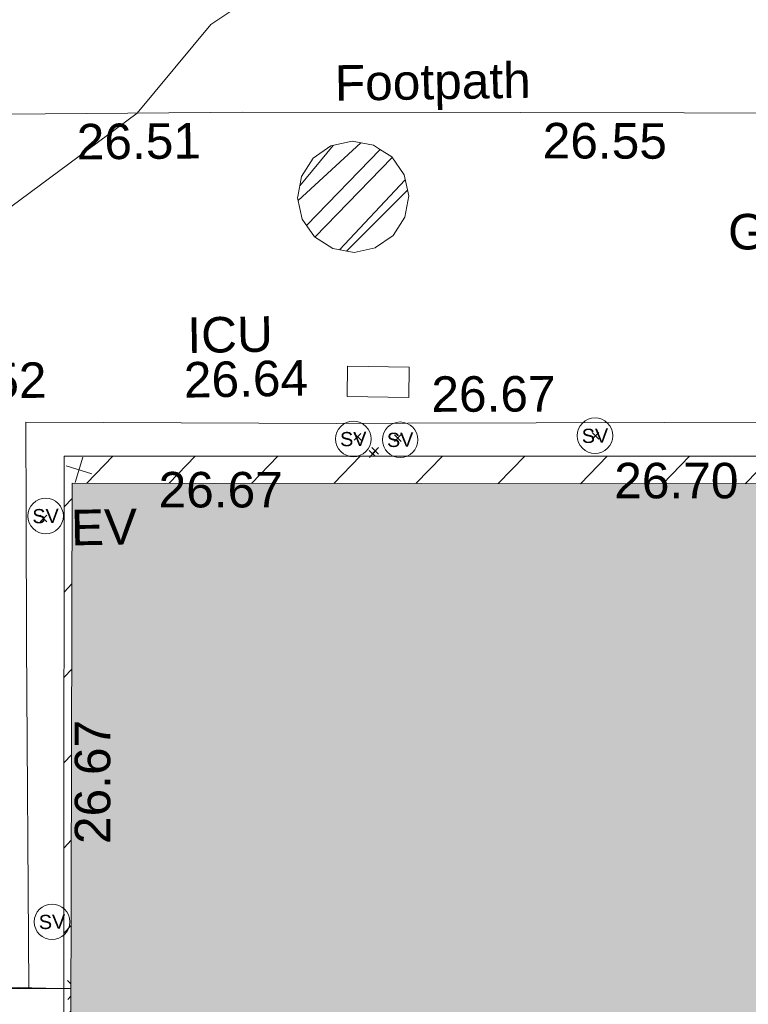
# Model space of a CAD drawing. Header units: millimetres. Extents: x -287732 to 520720, y -88450 to 287754.
# Tile 231 of 256: x 68860 to 76546, y 8956 to 19351. Entities that reach past the tile are written whole.
import ezdxf

# ---------------------------------------------------------------- set-up
doc = ezdxf.new("R2010")
doc.units = ezdxf.units.MM
doc.linetypes.add('IMPORT-HIDDEN2 _3_', pattern=[4762.5, 3175, -1587.5])
doc.linetypes.add('IMPORT-UG_ELEC_STREET LIGHTING_QLB2 _2_', pattern=[2700, 1500, -300.0000000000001, 0, -250, 150, -300.0000000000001, 0, -200])
for name, color, linetype, lineweight, true_color in [('00_TOPO_EAVE', 7, 'Continuous', 9, 0x666666), ('00_TOPO_SERV_STOP_VALVE', 7, 'Continuous', 9, 0x666666), ('00_UAV_BUILDING_HATCH', 7, 'Continuous', 9, 0x999999), ('00_UAV_BUILDING_OUTLINE', 5, 'Continuous', 9, 0x0000ff), ('00_UAV_EAVE', 7, 'Continuous', 9, 0x666666), ('00_UAV_FOOTPATH', 7, 'Continuous', 9, 0xa50000), ('00_UAV_INT_DOOR', 7, 'Continuous', 9, 0x7f4f3f), ('00_UAV_LEVEL_SPOT', 7, 'Continuous', 9, 0x666666), ('00_UAV_SERV_IC', 5, 'Continuous', 9, 0x0000ff), ('01_DTM_CONTOUR_MNR', 7, 'Continuous', 9, 0xa5a552), ('12333-PUM-2D-U-0001-C01 - Rev2_REVIT IMPORT_dwg', 7, 'Continuous', 9, 0x767676), ('PUM-CHAMBER EXTENTS', 6, 'IMPORT-HIDDEN2 _3_', 9, 0xff00ff)]:
    doc.layers.add(name, color=color, linetype=linetype, lineweight=lineweight, true_color=true_color)
for name, color, linetype, lineweight in [('00_UAV_SURFACE', 7, 'Continuous', 9), ('00_UAV_SURVEY_TEXT', 7, 'Continuous', 9), ('A_RHA_Detail', 7, 'Continuous', 9), ('A_RHA_Floor', 7, 'Continuous', 9), ('A_RHA_Line-Thin', 7, 'Continuous', 9), ('GEN-TEXT', 7, 'Continuous', 9)]:
    doc.layers.add(name, color=color, linetype=linetype, lineweight=lineweight)
doc.styles.add('Swis721 Lt BT', font='swissl.ttf', dxfattribs={"height": 399.9999999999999})
doc.styles.add('Swis721 Lt BT_2', font='swissl.ttf', dxfattribs={"height": 375})

# ---------------------------------------------------------------- blocks, each defined once
blk = doc.blocks.new('12333-PUM-2D-U-0001-C01 - Rev2_REVIT IMPORT_dwg_MSL_Eaves_SYM_1-V82-Site Location Plan Proposed')
at = {"layer": '00_TOPO_EAVE', "color": 254, "true_color": 0xcccccc}
for p, q in [((-116.0873754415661, -356.5791934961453), (116.0873754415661, 356.5791934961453)), ((356.5791934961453, -116.0873754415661), (-356.5791934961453, 116.0873754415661))]:
    blk.add_line(p, q, dxfattribs=at)
blk = doc.blocks.new('12333-PUM-2D-U-0001-C01 - Rev2_REVIT IMPORT_dwg_MSL_Sluice_Valve_SYM-2077246-Site Location Plan Proposed')
at = {"layer": '00_TOPO_SERV_STOP_VALVE', "color": 254, "true_color": 0xcccccc}
blk.add_circle((0, 0), 500.0000000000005, dxfattribs=at)
at = {"layer": '00_TOPO_SERV_STOP_VALVE', "insert": (0, 198.9876086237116), "char_height": 399.9999999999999, "width": 785.1100955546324, "attachment_point": 2, "line_spacing_factor": 1.005061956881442, "style": 'Swis721 Lt BT'}
blk.add_mtext('SV', dxfattribs=at)
blk = doc.blocks.new('12333-PUM-2D-U-0001-C01 - Rev2_REVIT IMPORT_dwg_MSL_Node_Linework-V199-Site Location Plan Proposed')
at = {"layer": '00_UAV_INT_DOOR', "color": 9, "true_color": 0xd4c4bf}
blk.add_line((-341.3693930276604, 341.3693930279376), (-530.3860888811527, 530.3860888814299), dxfattribs=at)
at = {"layer": '00_UAV_INT_DOOR', "color": 254, "true_color": 0xede7e5}
blk.add_line((-355.3030456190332, -355.3030456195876), (-530.3860888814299, -530.3860888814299), dxfattribs=at)
blk = doc.blocks.new('12333-PUM-2D-U-0001-C01 - Rev2_REVIT IMPORT_dwg_MGS62954_T2_Galway_ITM_3d_Rev1-2077680-Site Location Plan Proposed')
at = {"layer": '00_UAV_BUILDING_HATCH', "true_color": 0xcccccc}
h = blk.add_hatch(dxfattribs=at)
h.set_pattern_fill('FP_1', color=254, style=0, pattern_type=2)
h.set_pattern_definition([(45, (0, 0), (-441.9417382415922, 441.9417382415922), [])])
h.paths.add_polyline_path([(533987590.6665002, 725553254.2555002), (533997438.6665002, 725554005.2555001), (533997513.6665002, 725556705.2555003), (533996473.4885949, 725556758.9522158), (533996433.0334681, 725555433.7903485), (533987652.8930061, 725555607.9730817), (533987652.3396953, 725555587.0441027)])
h.paths.add_polyline_path([(533979740.8240502, 725554314.3355432), (533979766.3434284, 725555764.4285243), (533979707.1269889, 725555765.6032755), (533979707.8869235, 725554314.915182)])
h.paths.add_polyline_path([(533971331.3287174, 725554462.3362776), (533971615.4225538, 725568666.8203169), (533990998.105802, 725568307.3564302), (533991071.0787951, 725571884.9176477), (533996720.2150828, 725571763.2594839), (533996723.3550119, 725572066.3004525), (533990954.5283078, 725572166.9956971), (533990891.9765012, 725568612.5813075), (533971533.6665002, 725568953.2555002), (533971280.7419771, 725554463.2192725), (533971330.9446558, 725554462.3429815)])
at = {"layer": '00_UAV_BUILDING_OUTLINE', "color": 254, "true_color": 0xcccccc, "flags": 128}
blk.add_lwpolyline([(533971434.7906955, 725563334.7832931), (533971454.6226359, 725564461.7041429), (533971533.6665002, 725568953.2555002), (533972041.3341368, 725568944.321391), (533977040.5059974, 725568856.3442461), (533982039.6778579, 725568768.3671016), (533987038.8497185, 725568680.3899571), (533990891.9765012, 725568612.5813075), (533990912.1330556, 725569757.9478711), (533990954.5428543, 725572167.8223058), (533993542.4406591, 725572122.2795908), (533996725.5474284, 725572066.2621837), (533996720.2150828, 725571763.2594839)], dxfattribs=at)
at = {"layer": '00_UAV_BUILDING_OUTLINE', "color": 254, "true_color": 0xeaeaea, "flags": 128}
blk.add_lwpolyline([(533971278.6665002, 725554463.2555001), (533971366.6445682, 725559462.4798214), (533971434.7906955, 725563334.7832931)], dxfattribs=at)
at = {"layer": '00_UAV_FOOTPATH', "color": 254, "true_color": 0xeaeaea}
blk.add_line((533971387.9956939, 725563335.6001029), (533971434.7722312, 725563333.7341018), dxfattribs=at)
at = {"layer": '00_UAV_FOOTPATH', "color": 254, "true_color": 0xcccccc, "flags": 128}
blk.add_lwpolyline([(533991124.7766573, 725572217.6446098), (533990590.1980003, 725572224.7465001), (533988136.5016251, 725572288.944215), (533987303.1980003, 725572310.7465003), (533984262.1980004, 725572356.7465), (533983137.4971417, 725572374.2274362), (533980273.1980002, 725572418.7465003), (533978138.7141423, 725572462.4655111), (533976416.1980003, 725572497.7465001), (533973481.1980001, 725572551.7465001), (533973139.8394305, 725572554.7489773), (533970525.1980001, 725572577.7465003), (533970459.0884671, 725570195.6251343), (533970457.6065003, 725570142.2255001), (533970435.6065002, 725566525.2255001), (533970407.7541481, 725565196.3306979), (533970369.6065001, 725563376.2255002), (533971387.9956939, 725563335.6001029)], dxfattribs=at)
at = {"layer": '00_UAV_SERV_IC', "color": 254, "true_color": 0xcccccc, "flags": 128}
blk.add_lwpolyline([(533974541.7295001, 725569851.8715), (533975191.7295, 725569828.8715001), (533975180.4142787, 725569509.0935055), (533974530.4142787, 725569532.0935056)], close=True, dxfattribs=at)
at = {"layer": '00_UAV_SURFACE', "color": 254, "true_color": 0xcccccc, "flags": 128}
blk.add_lwpolyline([(533971064.6998176, 725563348.4969636), (533971102.6065001, 725566987.2255002), (533971123.0295507, 725568347.9841733), (533971137.6065002, 725569319.2255002), (533974412.6065001, 725569247.2255002), (533975165.2056989, 725569236.5990996), (533979228.6065001, 725569179.2255002)], dxfattribs=at)
at = {"layer": '01_DTM_CONTOUR_MNR', "color": 254, "true_color": 0xcccccc, "flags": 128}
blk.add_lwpolyline([(533967469.8062598, 725567856.0092281), (533968118.0332534, 725567899.8176979), (533968690.0000003, 725568060.0000002), (533968972.1390122, 725568115.9647456), (533969251.5623379, 725568952.1607072), (533970107.7597439, 725571012.409007), (533970490.0000002, 725571220.0000004), (533972370.0000001, 725572560.0000005), (533973160.2144932, 725573483.1445943), (533973759.2629704, 725573871.5912013), (533974850.0000002, 725574290.0000002), (533973058.0200253, 725574581.8986235), (533972801.1678881, 725574656.9525324), (533970593.8095239, 725575661.5734992), (533970564.0471379, 725575732.277536), (533970575.0000002, 725575825.0000004), (533970562.822978, 725575905.7774513), (533970567.7694612, 725575990.2544911), (533970587.6869149, 725576045.7042018), (533970603.5577551, 725576129.8620396), (533970617.2000957, 725576210.2930703), (533970620.9055062, 725576287.1804044), (533970585.7784045, 725576365.0852132), (533969781.3089985, 725577113.1946318)], dxfattribs=at)
for name, p, xscale, yscale, zscale in [('12333-PUM-2D-U-0001-C01 - Rev2_REVIT IMPORT_dwg_MSL_Sluice_Valve_SYM-2077246-Site Location Plan Proposed', (533974588.1980002, 725569081.7465), 0.375, 0.375, 0.375), ('12333-PUM-2D-U-0001-C01 - Rev2_REVIT IMPORT_dwg_MSL_Sluice_Valve_SYM-2077246-Site Location Plan Proposed', (533975082.1980001, 725569064.7465001), 0.375, 0.375, 0.375), ('12333-PUM-2D-U-0001-C01 - Rev2_REVIT IMPORT_dwg_MSL_Sluice_Valve_SYM-2077246-Site Location Plan Proposed', (533977138.198, 725569071.7465), 0.375, 0.375, 0.375), ('12333-PUM-2D-U-0001-C01 - Rev2_REVIT IMPORT_dwg_MSL_Eaves_SYM_1-V82-Site Location Plan Proposed', (533971689.1892443, 725568805.8208679), 0.375, 0.375, 0.375), ('12333-PUM-2D-U-0001-C01 - Rev2_REVIT IMPORT_dwg_MSL_Sluice_Valve_SYM-2077246-Site Location Plan Proposed', (533971328.6065001, 725568325.2255001), 0.375, 0.375, 0.375), ('12333-PUM-2D-U-0001-C01 - Rev2_REVIT IMPORT_dwg_MSL_Sluice_Valve_SYM-2077246-Site Location Plan Proposed', (533971321.6065001, 725564040.2255), 0.375, 0.375, 0.375), ('12333-PUM-2D-U-0001-C01 - Rev2_REVIT IMPORT_dwg_MSL_Node_Linework-V199-Site Location Plan Proposed', (533971574.6065, 725563318.2255001), 0.19, 0.19, 0.19)]:
    blk.add_blockref(name, p, dxfattribs=dict(xscale=xscale, yscale=yscale, zscale=zscale))
at = {"layer": '00_UAV_BUILDING_OUTLINE', "color": 251, "true_color": 0x666666, "char_height": 375, "width": 1495.902363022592, "attachment_point": 1, "line_spacing_factor": 1.005061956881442, "style": 'Swis721 Lt BT_2'}
for s, insert, rotation in [('26.67', (533972528.119912, 725568769.4344172), 358.99179324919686), ('26.70', (533977335.6820879, 725568781.75771), 358.99179325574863), ('26.67', (533971575.2052983, 725564857.1550413), 88.99179326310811)]:
    blk.add_mtext(s, dxfattribs=dict(at, insert=insert, rotation=rotation))
at = {"layer": '00_UAV_EAVE', "insert": (533971593.176521, 725568385.0287077), "char_height": 375, "width": 736.078940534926, "attachment_point": 1, "line_spacing_factor": 1.005061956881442, "style": 'Swis721 Lt BT_2'}
blk.add_mtext('EV', dxfattribs=at)
at = {"layer": '00_UAV_FOOTPATH', "color": 251, "true_color": 0x666666, "char_height": 375, "attachment_point": 1, "line_spacing_factor": 1.005061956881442, "style": 'Swis721 Lt BT_2'}
for s, insert, width, rotation in [('Footpath', (533974458.3992109, 725573029.7069968), 2436.183848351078, 359.89113982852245), ('26.51', (533971727.2719127, 725572457.7654297), 1495.902363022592, 359.4960582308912), ('26.55', (533976644.4241928, 725572383.6451766), 1495.902363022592, 358.82661815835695)]:
    blk.add_mtext(s, dxfattribs=dict(at, insert=insert, width=width, rotation=rotation))
at = {"layer": '00_UAV_LEVEL_SPOT', "insert": (533970051.8765643, 725569949.1441548), "char_height": 375, "width": 1495.902363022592, "attachment_point": 1, "line_spacing_factor": 1.005061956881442, "style": 'Swis721 Lt BT_2'}
blk.add_mtext('26.52', dxfattribs=at)
at = {"layer": '00_UAV_SERV_IC', "color": 251, "true_color": 0x666666, "char_height": 375, "attachment_point": 1, "line_spacing_factor": 1.005061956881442, "style": 'Swis721 Lt BT_2'}
for s, insert, width in [('ICU', (533972856.3190752, 725570393.8902425), 1021.012723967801), ('26.64', (533972811.4909246, 725569923.5112416), 1495.902363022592)]:
    blk.add_mtext(s, dxfattribs=dict(at, insert=insert, width=width))
at = {"layer": '00_UAV_SURFACE', "color": 251, "true_color": 0x666666, "insert": (533975422.1725299, 725569728.2498012), "char_height": 375, "width": 1495.902363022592, "attachment_point": 1, "rotation": 359.1910601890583, "line_spacing_factor": 1.005061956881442, "style": 'Swis721 Lt BT_2'}
blk.add_mtext('26.67', dxfattribs=at)
at = {"layer": '00_UAV_SURVEY_TEXT', "color": 251, "true_color": 0x666666, "insert": (533978578.8000001, 725571384.6296079), "char_height": 375, "width": 2018.280965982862, "attachment_point": 1, "line_spacing_factor": 1.005061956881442, "style": 'Swis721 Lt BT_2'}
blk.add_mtext('GRASS', dxfattribs=at)
blk = doc.blocks.new('12333-PUM-2D-U-0001-C01 - Rev2_REVIT IMPORT_dwg-1620468-Site Location Plan Proposed')
at = {"layer": 'PUM-CHAMBER EXTENTS', "true_color": 0xffaaff}
h = blk.add_hatch(dxfattribs=at)
h.set_pattern_fill('FP_3', color=211, style=0, pattern_type=2)
h.set_pattern_definition([(45, (-533641079.65, -725615854.3560001), (-265.1650429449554, 265.1650429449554), []), (45, (-533640902.873, -725615854.3560001), (-265.1650429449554, 265.1650429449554), [])])
h.paths.add_polyline_path([(333550.7224462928, -44803.74551448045), (333778.8717740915, -44756.64023414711), (333965.5008428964, -44631.93867728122), (334092.6565378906, -44441.63673126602), (334137.3076800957, -44217.16028067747), (334092.6565378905, -43992.68383008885), (333965.5008428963, -43802.38188407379), (333775.1988968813, -43675.22618907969), (333550.7224462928, -43630.57504687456), (333326.2459957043, -43675.22618907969), (333135.944049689, -43802.38188407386), (333008.788354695, -43992.68383008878), (332966.6800842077, -44229.94416008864), (333008.788354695, -44441.63673126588), (333135.9440496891, -44631.93867728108), (333326.2459957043, -44759.09437227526)])
at = {"layer": 'GEN-TEXT', "color": 253, "true_color": 0xaaaaaa}
for p, q in [((333518.994813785, -46786.71151772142), (333589.7054919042, -46716.00083960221)), ((333589.7054919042, -46786.71151772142), (333518.994813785, -46716.00083960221)), ((333941.994813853, -46806.71151774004), (334012.7054919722, -46736.00083962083)), ((334012.7054919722, -46806.71151774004), (333941.994813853, -46736.00083962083)), ((336027.9948138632, -46819.71151777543), (336098.7054919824, -46749.00083965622)), ((336098.7054919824, -46819.71151777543), (336027.9948138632, -46749.00083965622)), ((333700.9948138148, -46937.71151767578), (333771.705491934, -46867.00083955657)), ((333771.705491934, -46937.71151767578), (333700.9948138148, -46867.00083955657)), ((333734.8315612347, -46958.83758693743), (333674.9948138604, -46899.00083956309)), ((333674.9948138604, -46969.7115176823), (333686.7155074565, -46957.99082408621)), ((333686.7155074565, -46957.99082408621), (333745.7054919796, -46899.00083956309)), ((330190.9948138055, -47590.71151772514), (330261.7054919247, -47520.00083960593)), ((330261.7054919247, -47590.71151772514), (330190.9948138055, -47520.00083960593))]:
    blk.add_line(p, q, dxfattribs=at)
at = {"layer": 'PUM-CHAMBER EXTENTS', "color": 211, "linetype": 'Continuous', "true_color": 0xffaaff, "flags": 128}
blk.add_lwpolyline([(334137.3076800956, -44217.1602806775), (334092.6565378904, -43992.68383008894), (333965.5008428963, -43802.38188407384), (333838.7720442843, -43717.7044081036), (333775.1988968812, -43675.22618907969), (333550.7224462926, -43630.57504687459), (333326.2459957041, -43675.22618907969), (333135.944049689, -43802.38188407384), (333008.7883546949, -43992.68383008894), (332967.1693011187, -44201.91694202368), (332964.1372124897, -44217.1602806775), (333008.7883546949, -44441.63673126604), (333135.944049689, -44631.93867728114), (333326.2459957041, -44759.09437227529), (333550.7224462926, -44803.7455144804), (333775.1988968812, -44759.09437227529), (333778.8717740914, -44756.6402341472), (333965.5008428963, -44631.93867728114), (334092.6565378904, -44441.63673126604)], close=True, dxfattribs=at)
blk.add_blockref('12333-PUM-2D-U-0001-C01 - Rev2_REVIT IMPORT_dwg_MGS62954_T2_Galway_ITM_3d_Rev1-2077680-Site Location Plan Proposed', (-533641079.6498471, -725615854.3561786))

msp = doc.modelspace()

# ---------------------------------------------------------------- hatches: boundary and pattern name
at = {"layer": 'A_RHA_Detail', "true_color": 0xc0c0c0}
h = msp.add_hatch(color=9, dxfattribs=at)
h.paths.add_polyline_path([(-80880.60083809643, -68502.79057078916), (-80400.865924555, -68483.41509113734), (-80400.865924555, -62984.64684185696), (-24474.85765177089, -63009.32043784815), (-24456.14471271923, -50840.30023858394), (-36622.55041039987, -50831.65104353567), (-36622.55041039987, -44228.57792613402), (-50959.0526582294, -44218.38599194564), (-50959.0526582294, -42573.78171514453), (-54563.9325804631, -42571.21897729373), (-54565.69773352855, -45054.17447474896), (-92408.82109321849, -45027.27149621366), (-92411.78875845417, -49201.74309222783), (-100061.9988811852, -49201.74309222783), (-100052.2214449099, -64852.82557838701), (-86120.90825229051, -64852.82557838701), (-86092.1662649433, -62957.90041523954), (-84861.10047608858, -62957.90041523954), (-84854.79052929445, -68240.109737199), (-80870.60226892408, -68240.10973722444)])
h.paths.add_polyline_path([(-137238.9269902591, -68461.9384092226), (-132719.7426408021, -68433.0633692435), (-132847.0731201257, -62850.04282283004), (-130454.6837966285, -62916.63108078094), (-130498.2830220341, -61355.85393642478), (-117581.136331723, -61423.42893438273), (-117492.3908565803, -49183.91309190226), (-125136.5200282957, -49178.47881952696), (-125133.572703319, -45032.61887136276), (-163007.1824077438, -45005.6942194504), (-163007.1824076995, -44090.2963411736), (-163123.8521269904, -44090.21339942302), (-163122.6389897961, -42383.75184302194), (-166563.8543419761, -42383.75184298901), (-166565.034908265, -44044.39824208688), (-193158.4656786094, -44025.49275805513), (-193195.152889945, -62863.65652504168), (-137269.7106414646, -62916.63108078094), (-137254.3708868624, -65679.90523788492)])
h.paths.add_polyline_path([(120310.9497607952, -32334.28230164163), (120312.4652266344, -31610.73011961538), (133451.2244789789, -31638.24899384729), (133469.2230092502, -19717.98315780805), (121295.7536929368, -19692.48606430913), (121319.8434528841, -8190.941560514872), (112277.0825930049, -8172.001674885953), (112263.1770823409, -14811.1234547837), (78285.85310969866, -14739.95861438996), (78292.82277619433, -8167.077575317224), (75241.99098605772, -8160.673431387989), (69355.76844233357, -8152.931592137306), (69353.6659720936, -9156.74635762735), (68372.60878945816, -9154.691552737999), (68372.60878945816, -13705.52853215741), (69333.7233474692, -13707.54156770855), (69325.07112547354, -16249.53369228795), (66623.4489111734, -16249.53369228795), (66619.79243935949, -17995.29925530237), (65989.07757494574, -17995.2992552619), (65985.44262772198, -19730.78799483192), (57152.23993377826, -19712.28702421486), (57127.42535098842, -31559.89463417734), (70277.87165424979, -31587.43801817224), (70277.87165431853, -32271.7414715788), (78263.96947909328, -32285.12944888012), (78266.62661740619, -31019.79372153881), (112335.8856506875, -31091.15111860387), (112335.8856506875, -32317.57330553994), (119781.4233959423, -32333.17321913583)])
h.paths.add_polyline_path([(7503.717409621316, -1791.439263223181), (15482.43097392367, -674.0213231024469), (15484.0826588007, 148.1327206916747), (56188.28042539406, 205.5276654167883), (56155.84326007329, 14338.3166313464), (18016.62665935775, 14236.48149539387), (17967.9025208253, 34313.18372071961), (21727.10644863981, 34324.0692624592), (21708.90974962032, 40608.10218321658), (18009.66447159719, 40608.10218321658), (17995.54603706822, 45483.75063442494), (9770.084204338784, 45420.6329473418), (3966.213879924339, 45446.76585222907), (3984.771235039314, 14176.56786832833), (1023.062455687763, 14176.56786837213), (-276.5134647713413, 14190.52623461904), (-231.6790044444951, 5968.135265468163), (-226.4491536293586, 193.7444677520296), (553.0869992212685, 183.4716499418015), (7477.609307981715, 143.2867586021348), (7488.638446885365, -674.0213231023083)])
h.paths.add_polyline_path([(77755.59663317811, 53.47451145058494), (77729.51881611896, 1699.844979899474), (94464.47132486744, 1659.976083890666), (94606.37913471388, 17991.390236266), (88810.4190114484, 18015.03260816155), (88799.89418497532, 14436.74271609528), (69413.88950349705, 14457.8773889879), (69377.35724448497, 99.62816357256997), (75241.99098605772, 67.32134432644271)])
h.paths.add_polyline_path([(61252.12079701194, 46453.95617366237), (105774.7348988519, 46472.68783506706), (105768.2642198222, 61852.61234306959), (92285.13876309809, 61852.61234306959), (92308.59670399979, 65784.30757140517), (96107.4668000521, 65767.60445243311), (96059.68081117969, 75209.20847378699), (101084.8427276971, 75071.88872764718), (104988.0046543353, 74765.36560406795), (108403.6894220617, 74363.8408943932), (112009.2703903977, 73787.25420861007), (115645.3524815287, 73049.69667206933), (116890.8108051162, 72761.69136252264), (120208.9929833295, 71893.18353872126), (120865.241739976, 71703.68484519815), (124135.6329506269, 70669.67317906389), (127435.6253142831, 69480.50055823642), (127820.4368670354, 69394.93141813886), (128274.3081769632, 69331.69585753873), (128731.8791144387, 69306.66104516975), (129189.9401488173, 69320.00258290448), (129645.2782985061, 69371.62688826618), (130094.6997111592, 69461.17185603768), (130535.0520071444, 69588.00939074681), (130963.246434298, 69751.24981927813), (131376.2795165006, 69949.74812590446), (131771.2541232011, 70182.11198903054), (132162.5575600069, 70460.5404660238), (132496.0921583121, 70741.69081113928), (132820.871367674, 71064.98072578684), (133117.4593294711, 71414.31364272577), (133383.77568926, 71787.23923950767), (133616.5473239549, 72178.5372844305), (133817.1647262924, 72590.54524898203), (133982.6025969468, 73017.89547513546), (134111.7005086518, 73457.59040801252), (134203.5529320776, 73906.54590458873), (134257.5155883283, 74361.61286216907), (134272.5462649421, 74819.5993153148), (134250.5259875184, 75277.29281745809), (134189.6227572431, 75731.48297747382), (134090.9274700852, 76178.98397757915), (133955.1324028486, 76616.65691993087), (133783.1900598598, 77041.43184345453), (133576.3064937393, 77450.32925647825), (133335.932843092, 77840.48103920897), (133063.7551572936, 78209.15055532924), (132761.6825665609, 78553.75185442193), (132431.8338935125, 78871.8678050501), (132076.5227905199, 79161.26705197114), (131698.2415080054, 79419.91966861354), (131299.6434187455, 79646.01139197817), (131093.5942456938, 79746.34209763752), (132146.0467355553, 83110.22226145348), (122787.7632953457, 86282.54285518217), (121604.3555412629, 82800.3591886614), (117095.9864227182, 83870.84033785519), (116841.9598400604, 83526.35449572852), (116120.5435466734, 91221.93611972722), (110237.7341284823, 91274.27491021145), (110194.3680786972, 90435.39030214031), (104988.0046543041, 90486.49901390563), (104973.2761846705, 94309.82427956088), (103746.1314668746, 94309.8242795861), (103839.9937121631, 122852.1474271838), (96365.09202306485, 122931.9599470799), (96350.3400238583, 123952.4168585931), (104555.5505249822, 123902.1925226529), (104607.3234458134, 120248.5396156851), (125502.5015002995, 120134.1933400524), (125662.0200253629, 137657.3796882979), (114479.5865733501, 137699.2256881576), (114382.306264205, 129149.9458158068), (104644.159003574, 129187.9975073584), (104577.9931702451, 126217.3903144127), (101184.4926406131, 126159.1566967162), (101264.6166812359, 135959.2655565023), (89967.23178808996, 135988.8856164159), (89927.63362986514, 125823.6463181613), (93630.53562302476, 125840.7948842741), (93580.65688892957, 122931.9599470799), (88697.38835376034, 122904.7310126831), (88679.3898954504, 95739.09143775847), (86378.25848996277, 95739.09143775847), (86378.18187189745, 96178.1008337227), (83279.50743284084, 96200.92083327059), (83273.62493422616, 95735.74732133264), (70169.67509619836, 95733.22421950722), (70166.26842742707, 96272.07409347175), (66674.99731294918, 96257.14073655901), (66654.74538556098, 95755.71092136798), (65784.77231079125, 95755.71092136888), (65887.65094984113, 117470.630565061), (53473.3427162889, 117487.9046429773), (53434.44066309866, 98570.46349063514), (40649.41626916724, 98570.46349063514), (40610.16711559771, 94406.01479078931), (38853.82372868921, 94410.36303440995), (38848.65589191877, 89463.65332729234), (40612.46601912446, 89518.45976927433), (40665.38257362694, 86257.73741128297), (38372.19584460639, 86305.72309285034), (38369.79374539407, 76901.0507917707), (50937.9512507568, 76944.40198294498), (50922.88567286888, 74598.78180889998), (56484.9061132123, 74588.85093771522), (56484.9061132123, 75194.85181995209), (92465.4037153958, 75233.0258166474), (92645.92783662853, 71766.64845094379), (89810.55521366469, 69362.83965827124), (85313.16173974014, 69360.94750420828), (85313.16173974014, 66907.4050808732), (75210.14498263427, 66903.15451589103), (75210.14498263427, 63815.70944550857), (70819.40014309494, 63815.70999200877), (70819.21601505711, 64253.35708059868), (69456.83415683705, 64253.35708059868), (69455.7195737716, 66901.99623166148), (61303.32856759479, 66898.5668068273), (61304.56054988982, 63970.32021231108), (70500.41048208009, 63970.32021219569), (70500.4088543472, 61852.59006207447), (61245.6438848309, 61848.69637488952), (61252.03558504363, 46656.49344428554)])
h.paths.add_polyline_path([(-17153.16561239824, 48569.32684293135), (-17153.16561224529, 60770.38083685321), (-29362.88357759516, 60774.70428694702), (-29362.88357759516, 67399.20394580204), (-43507.24466814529, 67405.01911303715), (-43488.5313307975, 69093.07334175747), (-45766.41866231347, 69109.32868388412), (-45794.3462003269, 67405.01911303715), (-47272.11273194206, 67404.2124544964), (-47272.44887633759, 66454.91798908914), (-86004.56386332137, 66468.63299519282), (-86006.66970787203, 60521.58362721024), (-92662.87722510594, 60521.58362721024), (-92665.2138765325, 50184.35611932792), (-79752.0168396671, 50179.78309939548), (-79752.016597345, 48591.4932381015), (-17157.7163123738, 48569.32845417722)])
h.paths.add_polyline_path([(-201056.4185878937, 48628.75479108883), (-138377.9751621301, 48634.64535779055), (-138377.9751621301, 50133.28201003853), (-125467.710581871, 50134.49626164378), (-125468.6909603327, 60566.1903686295), (-132186.8595614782, 60565.86652591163), (-132187.4203588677, 66533.0197876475), (-170643.3098734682, 66805.61809689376), (-170643.3098732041, 67738.78475848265), (-200340.0100486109, 67488.93693764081), (-200348.7171487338, 60827.78025104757), (-201057.5650552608, 60827.71357558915), (-201056.6510294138, 51102.04313372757)])
h.paths.add_polyline_path([(-240051.5126725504, 54769.19491160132), (-239444.490259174, 54811.10754483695), (-239186.5396223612, 54841.92927608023), (-238764.8191577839, 54940.98166103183), (-238382.4735933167, 55122.46891388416), (-237990.3402229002, 55354.87497234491), (-237269.2031023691, 55936.21515020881), (-237032.4836384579, 56225.56611516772), (-236793.0039602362, 56569.31473944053), (-236554.5880578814, 57004.26389721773), (-236432.7219585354, 57267.46508908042), (-236300.081527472, 57753.26238983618), (-236250.7285154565, 58017.17885684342), (-236235.6490609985, 58516.21786804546), (-236233.2538429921, 58987.85640053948), (-236213.7029795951, 59823.48083769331), (-236363.8287855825, 59820.86038205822), (-236634.0279869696, 60698.06075827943), (-236391.9547756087, 61432.19726339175), (-236225.4740089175, 61435.10319600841), (-236201.6036569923, 62637.68779596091), (-232563.5271750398, 62639.28734435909), (-232563.5271750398, 63049.03842404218), (-232732.1945866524, 63049.15302218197), (-232860.1521277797, 63457.95890274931), (-232731.606808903, 63914.24862697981), (-232560.8209656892, 63914.24862697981), (-232515.1276847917, 70598.00033009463), (-240628.6947849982, 70598.85496273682), (-240629.7923196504, 72350.98321577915), (-246412.6011212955, 72347.36085933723), (-246412.6011212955, 70616.45923936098), (-254449.5805725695, 70618.60952619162), (-254454.637144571, 70754.06491720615), (-254469.7140363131, 73191.66276250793), (-263883.2532625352, 73267.83063688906), (-263902.4181505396, 68260.74348553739), (-263714.8217520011, 68259.82096572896), (-263552.9672900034, 67819.65434396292), (-263719.0883117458, 67392.2068408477), (-263913.6298699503, 67392.20684284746), (-263956.7001913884, 58633.76423459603), (-260181.1963171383, 58611.22607638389), (-260192.3146983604, 56354.25111579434), (-257184.684388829, 56339.46086021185), (-257213.4419957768, 57092.93866021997), (-257338.5163846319, 57093.27331223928), (-257471.0109294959, 57531.74572308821), (-257338.5163845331, 58062.22513696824), (-257203.4956297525, 58064.06881289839), (-257173.5751889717, 58598.54056692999), (-256478.2273617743, 58575.27357994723), (-256478.2273617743, 58788.51859473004), (-256013.0091299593, 58911.92701534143), (-255397.0786664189, 58780.99767617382), (-255397.0786664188, 58595.982422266), (-243809.885361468, 58585.92793201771), (-243805.3570672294, 58352.04527760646), (-243740.939469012, 57884.52572680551), (-243619.0830608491, 57421.84877545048), (-243424.3877545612, 56943.65915412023), (-243247.1437899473, 56608.24157713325), (-243003.0710579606, 56249.99021479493), (-242732.2093200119, 55932.75703082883), (-242371.7230178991, 55603.12658811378), (-242141.255125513, 55424.88676767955), (-241804.9643037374, 55216.88439822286), (-241529.4640827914, 55077.02869055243), (-241100.6275144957, 54917.18295003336), (-240836.2134980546, 54840.82833176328), (-240453.4486195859, 54788.60784130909), (-240218.9578693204, 54777.28227442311)])
h.paths.add_polyline_path([(40276.69022552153, 59895.36417752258), (40328.62676029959, 69196.9439153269), (36588.99968785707, 69217.8245910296), (36619.46637569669, 74674.25962428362), (32264.36460078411, 74687.02318924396), (32233.48293867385, 69156.26826306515), (11916.69390495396, 69269.70959686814), (11966.66200111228, 78218.75165974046), (29087.509017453, 78123.15526808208), (29143.44567205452, 88141.1370047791), (15719.348796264, 88216.09212953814), (15732.60379610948, 90589.9978889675), (4594.294101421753, 90652.19003489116), (4525.129359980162, 78265.12250449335), (10096.76365553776, 78234.01258731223), (10077.43887221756, 74773.03821910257), (4547.641142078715, 74803.91453678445), (4465.579974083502, 60107.1600234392), (19125.89094760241, 60025.30234268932), (19139.86249374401, 62527.53804644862), (31738.59196305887, 62457.19146404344), (31724.55430858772, 59943.11609815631), (38369.79364225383, 59906.01157293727)])
h.paths.add_polyline_path([(-246083.0241259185, 72334.29150213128), (-246083.0594797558, 72334.30275087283), (-246208.2905500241, 72334.29150213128)])
h.paths.add_polyline_path([(-114575.3004830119, 112178.0758695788), (-114575.3246435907, 112178.0758695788), (-114707.2752166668, 115801.5811617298)])
h.paths.add_polyline_path([(-154699.9178765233, 101760.4080976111), (-114382.050333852, 101776.0542914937), (-114382.050333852, 106926.9360164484), (-113755.641395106, 106927.1792101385), (-113757.5507412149, 111847.2721531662), (-114431.6837526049, 111847.2721531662), (-114431.8097758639, 112178.0758695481), (-114575.3004830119, 112178.0758695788), (-114578.9984943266, 121707.2390833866), (-123056.9849702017, 121707.2390833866), (-123068.8201032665, 156452.7036899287), (-119381.2340625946, 156454.1348067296), (-119381.2340625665, 160165.8597952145), (-115501.031452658, 160167.3662801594), (-115503.3750945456, 166206.5793118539), (-132411.7987151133, 166599.6604729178), (-132411.8243278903, 166665.6603411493), (-135275.0124468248, 166664.5490317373), (-135275.0124468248, 166628.1883101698), (-135911.3205076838, 166628.1944502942), (-135911.3479256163, 166352.1604668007), (-152521.1633846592, 166345.7146753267), (-152518.3680955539, 159142.6836790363), (-150699.3133726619, 159117.9265656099), (-150758.5477087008, 122560.691203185), (-151059.2005266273, 122560.691203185), (-151061.0981347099, 121302.4374932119), (-154138.3148337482, 121372.6012653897), (-154138.3148337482, 121865.1834517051), (-154704.3888425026, 121867.2611370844), (-154688.5451973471, 119352.3937021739), (-154745.5933227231, 119352.3715636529), (-154745.5763474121, 118722.1532660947), (-160794.1544526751, 118748.7442832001), (-160794.1544526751, 119410.5425977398), (-163852.1622693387, 119422.408321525), (-163855.0715294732, 118762.2003111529), (-167568.6765459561, 118778.5256058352), (-166634.6619849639, 124395.1277019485), (-166930.050559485, 124500.0918161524), (-167568.6765459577, 124707.6250903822), (-168028.2173235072, 124841.3808647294), (-168630.5006276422, 124991.3056740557), (-169238.2056069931, 125117.4693074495), (-169850.3952285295, 125219.6772876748), (-170466.1255403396, 125297.7720169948), (-171089.11025998, 125351.8553033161), (-171704.4065937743, 125381.1774255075), (-172325.0479971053, 125386.3595015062), (-172782.2248668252, 125374.5832362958), (-173401.7764235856, 125337.4554476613), (-174109.844898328, 125263.4341236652), (-174634.1213722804, 125190.4100126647), (-175245.0145766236, 125080.719099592), (-176047.1958093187, 124895.7675260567), (-176665.4852587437, 124724.7228134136), (-177045.3001228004, 124609.1129151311), (-177631.5127792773, 124405.2077276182), (-176665.4852586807, 118818.5158794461), (-177558.9402083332, 118822.4435768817), (-177662.2853368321, 125263.4341236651), (-176365.3912351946, 126542.9270807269), (-159462.2970490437, 126319.910391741), (-157057.7396790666, 128609.0850976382), (-157060.6673204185, 136153.1661957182), (-158638.8016610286, 137740.2441626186), (-159352.3735831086, 137740.2441626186), (-161634.4140634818, 140201.1078539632), (-168727.9404945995, 140256.8191146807), (-171035.0401161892, 137942.8847305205), (-174184.1459014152, 137942.8847305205), (-176460.1167434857, 140292.2858551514), (-177341.6856934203, 140292.2858551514), (-177341.7113613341, 140358.4281613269), (-183428.5803825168, 140356.0660244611), (-185921.6385985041, 137917.4639994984), (-185921.6385985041, 131757.3091155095), (-186906.8767412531, 131756.9267733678), (-187725.3914540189, 130809.9989183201), (-187724.058890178, 127376.1828148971), (-186481.0281350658, 126304.5577463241), (-186479.4846754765, 122327.2959175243), (-185176.2828158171, 121059.4673825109), (-180304.1129154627, 121059.4673824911), (-180304.1136492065, 118802.0484409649), (-193555.3706955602, 118802.0484409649), (-193555.368699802, 133117.8341649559), (-192593.6442938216, 133118.2073819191), (-192593.6442938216, 134200.8158367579), (-192224.6284783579, 134200.9592041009), (-192225.5653014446, 136615.0101267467), (-192595.0012460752, 136615.0101267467), (-192595.4357332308, 137734.4745165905), (-193589.2709668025, 137734.4746851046), (-193589.2685988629, 147474.570583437), (-193163.2062206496, 147492.8644732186), (-192765.7252967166, 147531.087133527), (-192359.9383250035, 147589.5931622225), (-192199.8207947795, 147616.5827294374), (-191882.7548926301, 147682.9245600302), (-191568.5380070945, 147761.6632019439), (-191257.654638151, 147852.677242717), (-190828.6072909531, 148002.2045655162), (-190647.7999969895, 148070.9514233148), (-190349.7690789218, 148197.8750094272), (-190056.9509284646, 148336.4013817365), (-189769.797051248, 148486.3169427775), (-189405.3590254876, 148698.0567944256), (-189132.906026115, 148873.2749095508), (-188867.542109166, 149059.0543929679), (-188609.6764469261, 149255.1087866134), (-188354.9814055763, 149465.3525772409), (-188079.6339208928, 149713.879248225), (-187884.9836199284, 149901.8220103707), (-187545.928247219, 150265.8040604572), (-187446.29984479, 150378.3960832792), (-187241.3270201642, 150629.2310214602), (-187046.3599558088, 150887.9197697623), (-186861.6992771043, 151154.0634500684), (-186546.1373636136, 151669.829875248), (-186524.4196769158, 151707.0632450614), (-163675.2898318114, 151669.829875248), (-163687.5843045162, 148134.07679455), (-157303.6541541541, 148136.492106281), (-157303.6541541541, 155759.91501608), (-157557.4317586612, 155765.0384228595), (-157555.9168973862, 166678.0466575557), (-187009.2021991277, 166699.7464767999), (-187013.0952111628, 162054.4009359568), (-188707.17754695, 162044.5925187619), (-188705.9961892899, 155021.5333641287), (-188737.9999316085, 154650.5326604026), (-188799.0133969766, 154283.1866125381), (-188857.2045401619, 154035.4341107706), (-188966.1106131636, 153679.3368924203), (-189102.6200311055, 153332.8820747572), (-189265.8911675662, 152998.2056672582), (-189454.9174011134, 152677.371060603), (-189645.2484685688, 152421.3220123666), (-189916.9563410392, 152104.2450531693), (-190212.7041973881, 151809.4634871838), (-190530.6686598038, 151538.7947471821), (-190868.8893671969, 151293.9075915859), (-191225.281078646, 151076.3118324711), (-191597.6465194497, 150887.3490191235), (-192092.8415776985, 150682.5621956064), (-192519.2468154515, 150561.8451365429), (-192903.8930791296, 150482.240889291), (-193187.215491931, 150440.8868273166), (-193594.1866364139, 150407.1257787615), (-193594.5952989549, 151459.9895227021), (-205369.2399268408, 151455.4201247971), (-205354.4523517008, 113350.0822379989), (-207187.1580384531, 113349.3710182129), (-207184.3024929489, 105991.0636522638), (-205312.8748221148, 105991.1901500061), (-205311.2362476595, 101769.6553082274), (-175488.6451201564, 101781.2285901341), (-175488.6451201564, 110889.6985621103), (-154703.4627663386, 110897.5679794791), (-154700.2792295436, 102691.5597281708)])
h.paths.add_polyline_path([(193735.9435693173, 113047.8274774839), (208865.0938716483, 114991.0266430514), (208976.1154123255, 114126.6471160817), (216447.8967332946, 115086.3281915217), (216038.7305308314, 118271.9702413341), (232648.5073383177, 120405.3421626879), (233425.993615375, 114352.0734369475), (240632.2017567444, 115277.6440988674), (239854.8412683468, 121329.9334727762), (256406.8682407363, 123455.8879629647), (257091.7572256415, 118089.1198988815), (264572.2871227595, 119040.8180953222), (261877.8350555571, 138524.7609215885), (259178.7147038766, 138221.6086035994), (259197.3483655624, 137439.0084132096), (254686.1480587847, 136897.0007612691), (255412.6810205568, 131314.8303176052), (240852.7447969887, 129522.4514056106), (239771.0426543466, 137918.8519126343), (240649.5822431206, 138010.1984551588), (240062.3063116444, 142776.6750342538), (239165.7694642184, 142685.0143484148), (237630.9646614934, 151018.3171732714), (266172.8791088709, 154560.7889781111), (271297.1876944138, 142612.4006970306), (276531.7397502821, 144861.098714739), (274941.5029779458, 148527.9037281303), (302074.5307653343, 160134.9084326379), (300215.9323773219, 164320.1841173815), (301528.1613272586, 164907.0997989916), (300405.1237791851, 167477.8916353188), (299016.6944531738, 166945.7181824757), (295626.7488506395, 174518.754428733), (294333.0289184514, 177537.1551681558), (287288.8475947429, 174518.754428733), (289427.6893504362, 169661.0163463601), (272956.7816584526, 162557.1203578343), (271943.2187787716, 164897.4305293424), (267016.3118217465, 162764.0369715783), (268502.3094164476, 159357.0430143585), (265200.4029574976, 157946.4096681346), (226856.416695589, 153146.7821792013), (227510.3041274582, 148852.0205334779), (228280.9873165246, 141179.0007483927), (227302.3544112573, 141050.281300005), (227895.3788235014, 136433.1758633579), (228748.5501749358, 136523.8855003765), (229602.3077302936, 128023.7667641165), (217691.2359889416, 126493.8999679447), (217642.3600127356, 126874.433267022), (215138.5007311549, 126552.8357430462), (215194.9980427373, 126112.965074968), (215015.6132226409, 126089.924757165), (214840.9672575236, 127449.66446064), (192258.7012018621, 124549.1816390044), (193486.3576426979, 114991.0266430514)])
h.paths.add_polyline_path([(-78076.24187439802, 117605.5188722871), (-78076.23951902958, 117610.0871211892), (-78070.318122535, 129485.7330792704), (-74723.15926543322, 129478.385255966), (-74723.15926543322, 125435.7860624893), (-48015.64546086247, 125380.0246061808), (-47996.55031653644, 135872.5822179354), (-61198.15919578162, 135901.5630078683), (-74714.72264144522, 135923.5088764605), (-74723.6287602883, 131865.2975510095), (-78070.318122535, 131872.642169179), (-78062.97909487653, 149549.7689430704), (-58292.26570492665, 149541.5607197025), (-58292.26570491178, 148946.2407608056), (-37707.70924046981, 148937.6946533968), (-37703.30827430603, 159740.0672041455), (-44148.26955755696, 159742.7429641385), (-44148.26955755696, 162961.3319174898), (-49829.95437583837, 162961.3319174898), (-49830.92144130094, 160632.0129326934), (-78494.09026625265, 160643.9130440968), (-78494.09026625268, 161615.1537738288), (-78739.225852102, 161615.2555472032), (-78691.7919454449, 168187.9195488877), (-90844.57645036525, 168126.8149079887), (-90962.52567694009, 152686.7636277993), (-89064.97866809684, 152685.9758215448), (-89079.54115380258, 117610.0871211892), (-78374.80218507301, 117605.6428258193)])
h.paths.add_polyline_path([(69254.82576126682, 129235.9722870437), (69259.97086178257, 136167.789247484), (86068.0992678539, 136131.0235193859), (86008.66431381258, 164703.3084147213), (58789.63167882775, 164723.511581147), (58789.63167882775, 170119.2062865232), (54460.1632489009, 170122.4198087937), (54457.21717773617, 166153.279245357), (47042.2151650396, 166158.7829869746), (47041.10931533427, 164668.9097040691), (39173.27935198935, 164674.7495545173), (39172.83712618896, 164078.9539098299), (17014.87910992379, 164095.4005254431), (17002.38841206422, 147267.1142245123), (12659.63471563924, 147267.1142245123), (12653.60087534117, 139137.9291796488), (17031.41608901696, 139134.6797717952), (17024.5879174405, 129935.3194463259), (39191.34773726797, 129918.8662983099), (39191.34773726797, 129258.2867272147), (69014.0340609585, 129236.1510132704)])
h.paths.add_polyline_path([(39265.62356917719, 139467.8223435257), (33050.91021530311, 139484.1586867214), (33087.56357182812, 153427.9220784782), (39277.60130889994, 153411.6505991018), (39277.60130890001, 152830.3127277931), (43058.29603858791, 152820.3745823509), (43024.83899408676, 140092.5601633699), (39267.2657899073, 140092.5601633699)])
h.paths.add_polyline_path([(1979.548949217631, 189123.2414339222), (18699.10403225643, 189180.0465563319), (18678.46874730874, 195253.6675675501), (24349.02704561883, 195272.9334348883), (24334.96888372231, 199550.7690688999), (28829.78348974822, 199566.0403168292), (28798.3577216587, 208815.6446464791), (24334.949615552, 208806.151404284), (24333.90624841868, 209113.2475694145), (16811.59093053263, 209087.6903002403), (16806.58456499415, 208843.5909093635), (6772.293057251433, 208809.4991440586), (6797.166076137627, 201488.5780549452), (-8471.058649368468, 201436.7038490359), (-8471.058649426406, 200429.0172028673), (-11856.09020770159, 200417.5164702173), (-11823.72827009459, 190892.3684138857), (-7614.729360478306, 190906.6685966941), (-7614.729360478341, 190170.8290169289), (-4608.619189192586, 190169.2993656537), (-4608.238782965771, 190916.8832264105), (1973.379031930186, 190939.2444180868), (1977.122761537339, 189837.3456693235)])
h.paths.add_polyline_path([(-20506.22133143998, 190640.0286460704), (-20122.28942212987, 206347.1214480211), (-41550.34215551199, 207015.2557957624), (-41462.26177903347, 210449.6195896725), (-31391.41053372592, 210152.0276719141), (-31078.64493155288, 223862.5743669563), (-44305.08575743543, 224230.7972280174), (-44490.79956591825, 211865.5542346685), (-47510.12209648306, 211942.9901385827), (-47722.57925071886, 203659.0205614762), (-47076.06680548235, 203635.3001465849), (-47175.4684425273, 199531.9403872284), (-46801.21126120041, 199520.4703269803), (-46873.68175963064, 195478.5899481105), (-44600.40472248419, 195425.2559779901), (-44685.88459507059, 192243.2795180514), (-38073.99929115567, 192135.6564362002), (-38104.39995468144, 191126.972250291), (-21537.79264466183, 190668.5723412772)])
h.paths.add_polyline_path([(16801.02360973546, 195961.500137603), (9656.615133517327, 196015.1086063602), (9643.838150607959, 199513.9922857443), (11631.77992468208, 199485.8321209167), (11631.7920940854, 203322.2460456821), (16806.58456511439, 203391.4855728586), (16801.0407710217, 195984.4293109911)])
h.paths.add_polyline_path([(122084.9264926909, 200536.2570557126), (122088.1805162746, 206386.1947929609), (125211.1061638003, 206386.1947929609), (125211.1162733, 206645.8932837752), (126202.7098976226, 206645.8932838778), (126203.0204769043, 207041.0477229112), (130401.4034741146, 206979.0758390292), (130444.2691124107, 209883.280297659), (126202.8383603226, 209945.8832030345), (126203.0204769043, 214624.1281189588), (127364.791950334, 214624.1281190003), (127365.2106673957, 225380.2058567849), (126159.8599207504, 225380.2527798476), (126207.4133336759, 241475.3410923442), (119482.5411291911, 241495.8747898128), (119479.2041949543, 246182.0096278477), (109943.9121324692, 246175.2196735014), (109953.2702601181, 233033.381429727), (115000.5285021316, 233033.3814296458), (114999.579292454, 208653.4991933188), (112026.3032630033, 208653.4991933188), (112024.3519988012, 200538.6761891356), (122024.6079402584, 200536.2715596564)])
h.paths.add_polyline_path([(30087.05071580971, 200986.75440713), (38030.67179071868, 201028.6865660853), (38030.67179071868, 202922.9731660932), (38109.89531492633, 202923.3913649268), (38067.25569096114, 208827.6066631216), (38013.35839378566, 208827.6672237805), (38012.38630971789, 209012.5383931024), (30044.90685988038, 208970.480297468), (30076.83023715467, 202922.9203834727)])
h.paths.add_polyline_path([(195986.2599417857, 205661.5722736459), (202896.8751332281, 206052.0074670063), (202676.8862551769, 209945.7611691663), (195766.2710618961, 209555.3259759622)])
h.paths.add_polyline_path([(-91652.40581580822, 206392.6172135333), (-79454.24421187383, 206432.5105635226), (-79629.29258199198, 238245.6998510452), (-68904.21147484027, 238215.095164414), (-68918.55832832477, 246312.9061543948), (-68918.56040493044, 246314.0782553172), (-68756.515268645, 246312.9061543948), (-68755.20581930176, 246638.9786699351), (-79620.07671794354, 246651.3624133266), (-79606.5628449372, 247343.5411849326), (-82154.50636787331, 247318.0695596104), (-82154.50636787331, 247488.1275895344), (-91640.64698348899, 247472.5371040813), (-91638.72040628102, 246846.4753752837), (-131470.3702759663, 246641.42150215), (-131470.3702759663, 250159.5419305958), (-142857.1087886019, 250176.7939677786), (-142864.0554935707, 246220.0701029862), (-165118.8027587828, 246272.3986783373), (-165040.0492656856, 253907.936045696), (-178677.4727934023, 253929.5079730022), (-178699.5521575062, 238176.7234097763), (-138599.3373496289, 238209.4781454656), (-138548.4479938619, 206627.5237025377), (-126646.6702863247, 206572.2299428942), (-126666.6805510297, 234825.8818836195), (-124962.7180531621, 234825.9534805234), (-124969.0241559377, 234688.4891474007), (-91595.61129713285, 234664.3133306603), (-91650.87307429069, 207155.5994723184)])
h.paths.add_polyline_path([(142123.7078574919, 209113.5383730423), (152768.4446292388, 209127.3137314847), (152745.2992288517, 227012.63380935), (142100.5623961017, 226998.8584508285), (142121.8067345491, 210582.5602643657)])
h.paths.add_polyline_path([(168998.8561129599, 209274.9592350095), (169026.8416078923, 226860.3446540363), (161686.6780314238, 226876.6646907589), (161647.6783165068, 209291.3037608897), (168846.6177107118, 209275.2977201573)])
h.paths.add_polyline_path([(49761.46820719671, 218476.5678095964), (49794.00484360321, 223316.1680811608), (41274.07755982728, 223363.4010619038), (41273.58999769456, 223290.8795634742), (32187.30576796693, 223351.9666549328), (32202.10532419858, 225553.2987454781), (20081.83724695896, 225634.7833114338), (20035.26675877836, 218707.7438801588), (31566.33951793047, 218630.2204881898), (31566.12891731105, 218598.8950898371), (49750.1971391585, 218476.6435849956)])
h.paths.add_polyline_path([(162361.9830851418, 234154.05208666), (162366.6425722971, 241589.9129272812), (135261.102696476, 241630.986197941), (135249.088870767, 234197.8735112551), (160249.0277027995, 234157.4671671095)])
h.paths.add_polyline_path([(176458.8604389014, 246709.5724700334), (176516.2484477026, 252173.1529804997), (168884.2833866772, 252253.3171281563), (168934.86529241, 257068.9279575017), (164355.0504715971, 257117.0331241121), (164296.1746742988, 251511.808811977), (164416.8965511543, 251510.5407811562), (164367.8024342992, 246836.573754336), (171460.1142273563, 246762.0779818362)])

# ---------------------------------------------------------------- linework, layer by layer
at = {"layer": 'A_RHA_Floor', "color": 254, "true_color": 0xdddddd}
msp.add_line((66558.05521156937, 9123.49999962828), (69400.3170370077, 9123.49999962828), dxfattribs=at)
at = {"layer": 'A_RHA_Line-Thin'}
for p, q in [((69413.88950349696, 14457.87738898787), (69377.35724448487, 99.62816357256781)), ((88799.89418497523, 14436.7427160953), (69413.88950349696, 14457.87738898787))]:
    msp.add_line(p, q, dxfattribs=at)

# ---------------------------------------------------------------- block references
at = {"layer": '12333-PUM-2D-U-0001-C01 - Rev2_REVIT IMPORT_dwg', "color": 254, "linetype": 'IMPORT-UG_ELEC_STREET LIGHTING_QLB2 _2_', "true_color": 0xffd4d4, "rotation": 0.9999999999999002}
msp.add_blockref('12333-PUM-2D-U-0001-C01 - Rev2_REVIT IMPORT_dwg-1620468-Site Location Plan Proposed', (-261895.0770586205, 55869.5817132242), dxfattribs=at)

doc.saveas('drawing.dxf')
